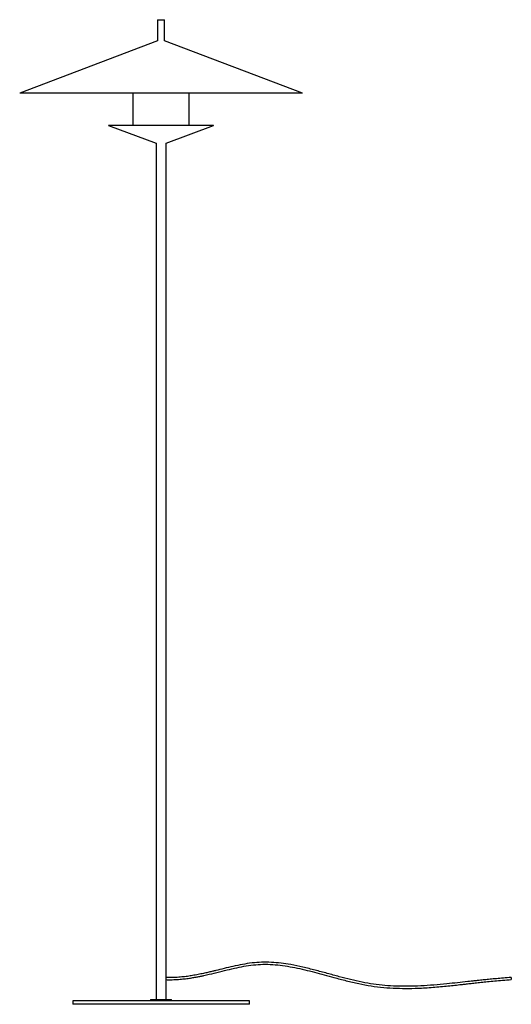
# Paper-space layout '_Posterior' of a CAD drawing. Header units: millimetres. Extents: x -200 to 496, y -1291 to 104.
import ezdxf

# ---------------------------------------------------------------- set-up
doc = ezdxf.new("R2010")
doc.units = ezdxf.units.MM

psp = doc.layouts.new('_Posterior')

# ---------------------------------------------------------------- linework, layer by layer
at = {"color": 7, "linetype": 'Continuous', "lineweight": 25}
for p, q in [((-5, 104), (-5, 74.1)), ((-5, 104), (5, 104)), ((5, 74.1), (5, 104)), ((-5, 74.1), (-200, 0)), ((200, 0), (5, 74.1)), ((200, 0), (-200, 0)), ((-40, 0), (-40, -45.5)), ((40, -45.5), (40, 0)), ((-74, -45.5), (-74.3, -45.7)), ((-74.3, -45.7), (-7, -70.8)), ((74.3, -45.7), (-74.3, -45.7)), ((-74, -45.5), (74, -45.5)), ((7, -70.8), (74.3, -45.7)), ((74.3, -45.7), (74, -45.5)), ((-7, -70.8), (-7, -1284)), ((7, -1253.2), (7, -70.8)), ((495.4, -1253), (495.6, -1256)), ((7, -1284), (7, -1256.2)), ((-125, -1286), (-125, -1291)), ((125, -1286), (-125, -1286)), ((125, -1291), (-125, -1291)), ((-15, -1284), (-15, -1286)), ((-15, -1284), (15, -1284)), ((15, -1286), (15, -1284)), ((125, -1291), (125, -1286))]:
    psp.add_line(p, q, dxfattribs=at)
psp.add_arc((13.9, -1254.7), 7.09, 167.9388, 192.2239, dxfattribs=at)
for points, knots in [([(495.4, -1253), (491.7, -1253.3), (484.7, -1253.8), (474.8, -1254.7), (465.8, -1255.5), (457.8, -1256.3), (450.6, -1257.1), (444.4, -1257.8), (438.9, -1258.4), (430.7, -1259.3), (419.2, -1260.5), (403.2, -1262.2), (385.9, -1263.8), (367.7, -1265.1), (350, -1265.6), (333, -1265.4), (316.7, -1264.5), (300.5, -1262.6), (284.3, -1259.7), (268.2, -1256.1), (251.8, -1251.8), (235.1, -1247.2), (218, -1242.6), (200.8, -1238.3), (184.7, -1234.9), (169.8, -1232.6), (156.1, -1231.4), (142.3, -1231.2), (128.7, -1232.3), (115.1, -1234.4), (102, -1237.2), (89.4, -1240.2), (79.9, -1242.6), (72.8, -1244.3), (67.5, -1245.6), (61.3, -1247), (54.2, -1248.5), (46.7, -1249.9), (39, -1251.2), (31.2, -1252.2), (22.7, -1252.9), (14.6, -1253.3), (9.2, -1253.2), (7, -1253.1)], [0, 0, 0, 0, 0.0222276, 0.0423977, 0.0606019, 0.0769163, 0.0914048, 0.1041202, 0.1151064, 0.1246187, 0.1544531, 0.1852486, 0.2223036, 0.2593454, 0.2963235, 0.3293224, 0.3622834, 0.395291, 0.4284501, 0.4618491, 0.4953362, 0.5312229, 0.567063, 0.6028933, 0.6385974, 0.6665692, 0.694429, 0.7221533, 0.7498235, 0.7774565, 0.8051437, 0.8314238, 0.8555812, 0.8647372, 0.875726, 0.8885769, 0.9033292, 0.9200375, 0.9345886, 0.9504514, 0.9677042, 0.9864583, 1, 1, 1, 1]), ([(7, -1256.1), (9.2, -1256.2), (14.4, -1256.3), (22.4, -1255.9), (30.7, -1255.2), (38.2, -1254.3), (44.8, -1253.3), (50.7, -1252.3), (55.8, -1251.2), (60.4, -1250.3), (68, -1248.6), (79, -1245.9), (93.2, -1242.4), (107, -1239.1), (120.5, -1236.5), (134, -1234.7), (147.7, -1234.1), (161.6, -1234.8), (175.6, -1236.5), (189.5, -1238.9), (203.3, -1242), (217.1, -1245.5), (230.8, -1249.2), (245.8, -1253.3), (262, -1257.6), (279.6, -1261.8), (297.2, -1265.2), (315, -1267.3), (332.8, -1268.4), (350.6, -1268.6), (366.1, -1268.1), (379.4, -1267.3), (390.2, -1266.4), (400.8, -1265.5), (410.8, -1264.4), (418.8, -1263.6), (425.4, -1262.9), (430.9, -1262.3), (437.4, -1261.5), (444.8, -1260.7), (453.1, -1259.8), (462.3, -1258.9), (472.4, -1257.9), (483.7, -1256.9), (491.5, -1256.3), (495.6, -1256)], [0, 0, 0, 0, 0.013234, 0.031721, 0.048483, 0.063638, 0.077268, 0.089231, 0.099823, 0.109079, 0.117322, 0.147148, 0.177981, 0.205719, 0.233377, 0.260899, 0.288392, 0.316652, 0.345067, 0.373636, 0.402299, 0.430988, 0.459744, 0.488465, 0.525039, 0.561497, 0.597802, 0.63386, 0.669836, 0.705806, 0.741836, 0.764033, 0.786249, 0.807931, 0.828285, 0.847357, 0.856838, 0.868124, 0.881251, 0.896261, 0.913208, 0.931801, 0.952401, 0.975097, 1, 1, 1, 1])]:
    psp.add_open_spline(points, degree=3, knots=knots, dxfattribs=at)

doc.saveas('drawing.dxf')
